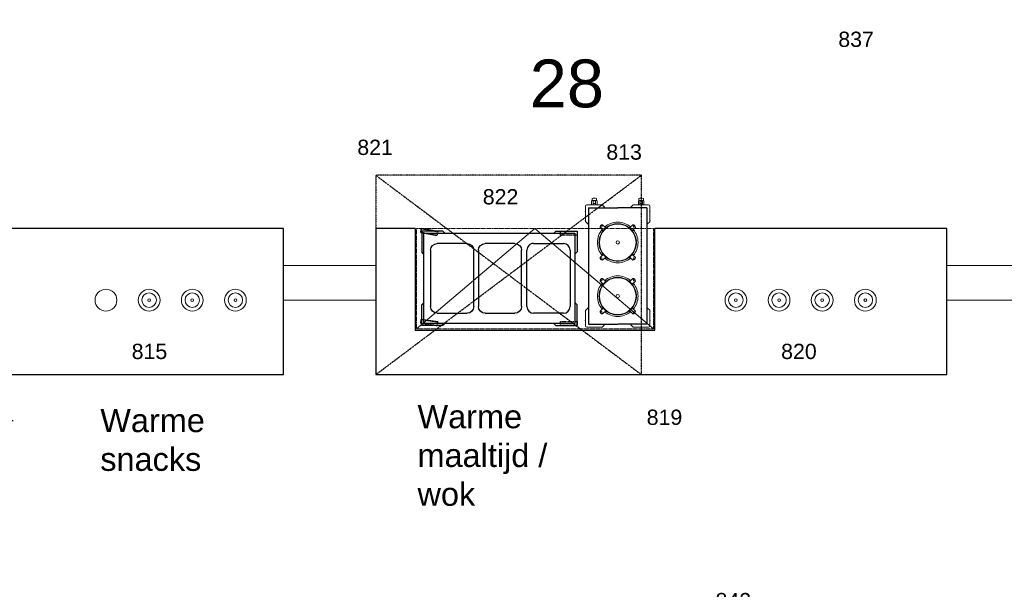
# Model space of a CAD drawing. Header units: millimetres. Extents: x 251300 to 553564, y 2563 to 144710.
# Tile 22 of 57: x 269921 to 277338, y 30348 to 34635. Entities that reach past the tile are written whole.
import ezdxf
from ezdxf.enums import TextEntityAlignment as Align

# ---------------------------------------------------------------- set-up
doc = ezdxf.new("R2010")
doc.units = ezdxf.units.MM
doc.set_wipeout_variables(frame=1)
doc.linetypes.add('DASHDOT', pattern=[1, 0.5, -0.25, 0, -0.25])
doc.linetypes.add('HIDDEN', pattern=[9.525, 6.35, -3.175])
for name, color, linetype in [('0 @ 50', 7, 'Continuous'), ('0002APP_1', 2, 'Continuous'), ('0002APP_2', 1, 'Continuous'), ('0002APP_5', 1, 'Continuous')]:
    doc.layers.add(name, color=color, linetype=linetype)
for name, color, linetype, lineweight in [('AFZUIGING', 98, 'DASHDOT', 25), ('APPARAAT1', 2, 'Continuous', 25), ('APPARAAT2', 1, 'Continuous', 20), ('APPARAAT3', 6, 'Continuous', 18), ('APPARAAT4', 30, 'HIDDEN', 18), ('POSITIENUMMER', 141, 'Continuous', 20), ('TEXT35', 10, 'Continuous', 35), ('X-L22_C_binnenwand', 7, 'Continuous', 13), ('X-L76_C_vaste voorziening', 4, 'Continuous', 5), ('X-T22_C_ruimtelabel', 7, 'Continuous', 5)]:
    doc.layers.add(name, color=color, linetype=linetype, lineweight=lineweight)
doc.styles.add('PS', font='arial.ttf')
doc.styles.get("Standard").update_dxf_attribs({"font": 'arial.ttf'})

# ---------------------------------------------------------------- blocks, each defined once
blk = doc.blocks.new('POSITIENUMMER')
at = {"layer": 'POSITIENUMMER', "style": 'PS', "flags": 1}
for tag, p in [('MERK-TYPE', (-1.22, -6.81)), ('AFMETINGEN', (-1.22, -10.86)), ('OMSCHRIJVING', (-1.22, -14.79)), ('OPMERKINGEN', (-1.22, -18.98))]:
    blk.add_attdef(tag, p, '', height=2.8, dxfattribs=at)
blk.add_wipeout([(-5.03, 0), (-5.03, 0.11), (-5.02, 0.2), (-5, 0.34), (-4.97, 0.48), (-4.93, 0.6), (-4.86, 0.76), (-4.78, 0.92), (-4.69, 1.07), (-4.6, 1.2), (-4.54, 1.27), (-4.48, 1.34), (-4.43, 1.4), (-4.35, 1.49), (-4.26, 1.57), (-4.18, 1.64), (-4.07, 1.73), (-3.91, 1.86), (-3.77, 1.95), (-3.62, 2.05), (-3.49, 2.12), (-3.31, 2.22), (-3.18, 2.29), (-3.02, 2.36), (-2.86, 2.43), (-2.72, 2.48), (-2.53, 2.55), (-2.36, 2.61), (-2.17, 2.66), (-2, 2.71), (-1.73, 2.77), (-1.53, 2.81), (-1.37, 2.84), (-1.13, 2.88), (-0.93, 2.9), (-0.73, 2.92), (-0.52, 2.93), (-0.28, 2.95), (-0.09, 2.95), (0.17, 2.95), (0.35, 2.94), (0.58, 2.93), (0.78, 2.91), (1, 2.89), (1.15, 2.87), (1.32, 2.85), (1.47, 2.82), (1.68, 2.78), (1.88, 2.74), (2.01, 2.7), (2.16, 2.67), (2.37, 2.6), (2.54, 2.55), (2.65, 2.51), (2.78, 2.46), (2.91, 2.41), (3.05, 2.34), (3.21, 2.27), (3.32, 2.22), (3.46, 2.14), (3.61, 2.06), (3.73, 1.98), (3.85, 1.9), (4, 1.79), (4.11, 1.7), (4.21, 1.62), (4.33, 1.5), (4.43, 1.4), (4.53, 1.29), (4.62, 1.17), (4.69, 1.06), (4.77, 0.94), (4.83, 0.83), (4.89, 0.7), (4.93, 0.6), (4.97, 0.47), (4.99, 0.38), (5.02, 0.23), (5.03, 0.13), (5.03, 0.07), (5.03, 0.04), (5.03, -0.07), (5.02, -0.18), (5.02, -0.17), (5.01, -0.3), (4.96, -0.48), (4.92, -0.62), (4.88, -0.73), (4.79, -0.9), (4.74, -0.99), (4.69, -1.08), (4.62, -1.17), (4.52, -1.29), (4.44, -1.39), (4.37, -1.46), (4.28, -1.55), (4.2, -1.63), (4.05, -1.75), (3.95, -1.83), (3.83, -1.91), (3.65, -2.03), (3.52, -2.11), (3.37, -2.19), (3.23, -2.26), (3.12, -2.32), (2.93, -2.4), (2.81, -2.45), (2.67, -2.5), (2.5, -2.56), (2.26, -2.63), (2.12, -2.68), (1.9, -2.73), (1.71, -2.78), (1.55, -2.81), (1.41, -2.83), (1.28, -2.85), (1.11, -2.88), (0.84, -2.91), (0.68, -2.92), (0.46, -2.94), (0.29, -2.95), (0.1, -2.95), (-0.12, -2.95), (-0.33, -2.94), (-0.56, -2.93), (-0.83, -2.91), (-1.09, -2.88), (-1.3, -2.85), (-1.58, -2.8), (-1.83, -2.75), (-2.05, -2.69), (-2.13, -2.67), (-2.15, -2.67), (-2.41, -2.59), (-2.61, -2.52), (-2.79, -2.45), (-2.94, -2.39), (-3.08, -2.33), (-3.25, -2.25), (-3.37, -2.19), (-3.5, -2.12), (-3.64, -2.04), (-3.76, -1.96), (-3.89, -1.87), (-3.97, -1.81), (-4.08, -1.73), (-4.15, -1.67), (-4.32, -1.51), (-4.48, -1.35), (-4.55, -1.26), (-4.64, -1.14), (-4.73, -1), (-4.79, -0.9), (-4.86, -0.77), (-4.91, -0.65), (-4.94, -0.55), (-4.97, -0.44), (-5.01, -0.28), (-5.02, -0.19), (-5.03, -0.07)]).dxf.layer = 'POSITIENUMMER'
at = {"layer": 'POSITIENUMMER'}
blk.add_attdef('POS', text='', height=2.3, dxfattribs=at).set_placement((0, 0), align=Align.MIDDLE)
blk = doc.blocks.new('BMBAK')
at = {"layer": '0002APP_5'}
for p, q in [((-9634.9, -7822.5), (-9634.9, -7397.5)), ((-9584.9, -7347.5), (-9359.9, -7347.5)), ((-9309.9, -7397.5), (-9309.9, -7822.5)), ((-9359.9, -7872.5), (-9584.9, -7872.5))]:
    blk.add_line(p, q, dxfattribs=at)
for centre, start, end in [((-9584.9, -7397.5), 90, 180), ((-9359.9, -7397.5), 0, 90), ((-9584.9, -7822.5), 180, 270), ((-9359.9, -7822.5), 270, 0)]:
    blk.add_arc(centre, 50, start, end, dxfattribs=at)
blk = doc.blocks.new('bmwagen')
at = {"layer": '0002APP_1'}
for p, q in [((95.7, 811.7), (95.7, 655.6)), ((254.4, 811.7), (95.7, 811.7)), ((269.4, 796.7), (254.4, 811.7)), ((1091.7, 796.7), (1106.7, 811.7)), ((1106.7, 811.7), (1265.4, 811.7)), ((1265.4, 811.7), (1265.4, 655.6)), ((112, 639.3), (95.7, 655.6)), ((1249.2, 639.3), (1265.4, 655.6)), ((112, 274.2), (95.7, 257.9)), ((95.7, 101.7), (95.7, 257.9)), ((1249.2, 274.2), (1265.4, 257.9)), ((1265.4, 101.7), (1265.4, 257.9)), ((254.4, 101.7), (95.7, 101.7)), ((269.4, 116.7), (254.4, 101.7)), ((1091.7, 116.7), (1106.7, 101.7)), ((1106.7, 101.7), (1265.4, 101.7))]:
    blk.add_line(p, q, dxfattribs=at)
blk.add_lwpolyline([(112, 116.7), (112, 796.7), (1249.2, 796.7), (1249.2, 116.7)], close=True, dxfattribs=at)
at = {"layer": '0002APP_2', "linetype": 'HIDDEN'}
for p, q in [((95.7, 781.7), (95.7, 811.7)), ((95.7, 811.7), (220.7, 811.7)), ((220.7, 781.7), (95.7, 781.7)), ((220.7, 811.7), (220.7, 781.7)), ((1145.3, 784.2), (1149.6, 813.9)), ((1269, 766.3), (1145.3, 784.2)), ((1149.6, 813.9), (1273.3, 796)), ((1273.3, 796), (1269, 766.3)), ((95.7, 131.7), (220.7, 131.7)), ((95.7, 101.7), (95.7, 131.7)), ((220.7, 101.7), (95.7, 101.7)), ((220.7, 131.7), (220.7, 101.7)), ((1144.8, 105), (1150.3, 134.5)), ((1267.7, 82), (1144.8, 105)), ((1150.3, 134.5), (1273.2, 111.5)), ((1273.2, 111.5), (1267.7, 82))]:
    blk.add_line(p, q, dxfattribs=at)
at = {"layer": '0002APP_2'}
for p, q in [((1145.3, 784.2), (1269, 766.3)), ((1269, 766.3), (1273.3, 796)), ((1144.8, 105), (1267.7, 82)), ((1273.2, 111.5), (1150.3, 134.5)), ((1267.7, 82), (1273.2, 111.5))]:
    blk.add_line(p, q, dxfattribs=at)
at = {"layer": '0002APP_1'}
blk.add_blockref('BMBAK', (9782.7, 8066.8), dxfattribs=at)
at = {"layer": '0002APP_1', "xscale": -1}
for p in [(-8796.7, 8066.8), (-8436.6, 8066.8)]:
    blk.add_blockref('BMBAK', p, dxfattribs=at)
blk = doc.blocks.new('Borden 2TN-MS 280')
at = {"layer": 'APPARAAT1'}
for p, q in [((952.9, -23), (78.9, -23)), ((78.9, -23), (78.9, -242.5)), ((952.9, -23), (952.9, -242.5)), ((78.9, -462), (78.9, -242.5)), ((952.9, -462), (952.9, -242.5)), ((952.9, -462), (78.9, -462))]:
    blk.add_line(p, q, dxfattribs=at)
at = {"layer": 'APPARAAT2'}
for p, q in [((98.1, 0.5), (98.1, 0)), ((109.6, 0.5), (109.6, 0)), ((168.1, 0.5), (168.1, 0)), ((179.6, 0.5), (179.6, 0)), ((851.8, 0.5), (851.8, 0)), ((863.3, 0.5), (863.3, 0)), ((921.8, 0.5), (921.8, 0)), ((933.3, 0.5), (933.3, 0)), ((55.4, -42.3), (55.9, -42.3)), ((55.4, -53.8), (55.9, -53.8)), ((55.9, -10), (55.9, -124.6)), ((55.9, -53.8), (55.9, -42.3)), ((55.9, -49.6), (55.9, -42.3)), ((65.9, 0), (180.4, 0)), ((105.4, 0), (98.1, 0)), ((109.6, 0), (98.1, 0)), ((179.6, 0), (168.1, 0)), ((198.3, -17.1), (184.1, -1.6)), ((833.1, -17.1), (847.2, -1.6)), ((965.5, 0), (850.9, 0)), ((851.8, 0), (863.3, 0)), ((921.8, 0), (933.3, 0)), ((925.9, 0), (933.3, 0)), ((975.5, -10), (975.5, -124.6)), ((975.5, -49.6), (975.5, -42.3)), ((976, -42.3), (975.5, -42.3)), ((975.5, -53.8), (975.5, -42.3)), ((976, -53.8), (975.5, -53.8)), ((975.5, -56.5), (1006.2, -56.5)), ((1005.7, -46), (976.9, -46)), ((985.2, -56.5), (985.2, -66.5)), ((985.2, -76.5), (985.2, -66.5)), ((1006.2, -56.5), (1006.2, -66.5)), ((1006.2, -76.5), (1006.2, -66.5)), ((1006.9, -49), (1023.9, -49)), ((55.4, -112.3), (55.9, -112.3)), ((55.4, -123.8), (55.9, -123.8)), ((55.9, -123.8), (55.9, -112.3)), ((73, -142.4), (57.5, -128.3)), ((179.1, -152.5), (155.5, -129)), ((169, -147.4), (177.4, -155.8)), ((170.3, -145.8), (172.7, -148.3)), ((171.2, -144.7), (173.8, -147.2)), ((173.8, -147.2), (172.7, -148.3)), ((198.9, -132.7), (175.3, -109.2)), ((189, -142.6), (178.4, -153.2)), ((198.9, -132.7), (179.1, -152.5)), ((180.1, -151.5), (189, -142.6)), ((180.1, -151.5), (189, -142.6)), ((189, -142.6), (199.6, -132)), ((197.8, -133.8), (189, -142.6)), ((197.8, -133.8), (189, -142.6)), ((191, -124.9), (193.6, -127.4)), ((192.2, -123.9), (194.6, -126.4)), ((193.6, -127.4), (194.6, -126.4)), ((193.7, -122.6), (202.1, -131)), ((194.9, -121.7), (203.3, -130.1)), ((199.6, -132), (200.1, -132.6)), ((200.1, -132.6), (202.5, -134.9)), ((202.1, -131), (204.4, -133.3)), ((202.9, -133.3), (203.6, -132.5)), ((202.9, -133.3), (203.6, -134)), ((203.3, -130.1), (205.6, -132.4)), ((205.6, -132.4), (206.4, -131.5)), ((206.1, -131.2), (208.2, -129)), ((206.1, -131.2), (206.6, -131.7)), ((208.2, -129), (209.1, -129.9)), ((369.5, -129), (368.6, -129.9)), ((371.6, -131.2), (369.5, -129)), ((371.6, -131.2), (371.1, -131.7)), ((372.1, -132.4), (371.3, -131.5)), ((373, -131.5), (372.1, -132.4)), ((382.8, -121.7), (373, -131.5)), ((374.2, -132.4), (373.3, -133.3)), ((374.8, -133.3), (374.1, -132.5)), ((374.8, -133.3), (374.1, -134)), ((384, -122.6), (374.2, -132.4)), ((377.6, -132.6), (375.2, -134.9)), ((378.1, -132), (377.6, -132.6)), ((388.7, -142.6), (378.1, -132)), ((378.8, -132.7), (402.4, -109.2)), ((398.6, -152.5), (378.8, -132.7)), ((386.7, -124.9), (379.9, -131.7)), ((379.9, -133.8), (388.7, -142.6)), ((379.9, -133.8), (388.7, -142.6)), ((385.5, -123.9), (383.1, -126.4)), ((384.1, -127.4), (383.1, -126.4)), ((386.7, -124.9), (384.1, -127.4)), ((388.7, -142.6), (399.3, -153.2)), ((397.6, -151.5), (388.7, -142.6)), ((397.6, -151.5), (388.7, -142.6)), ((398.6, -152.5), (422.2, -129)), ((408.7, -147.4), (398.9, -157.2)), ((406.5, -144.7), (399.7, -151.5)), ((406.5, -144.7), (403.9, -147.2)), ((403.9, -147.2), (405, -148.3)), ((407.4, -145.8), (405, -148.3)), ((583.1, -152.5), (559.5, -129)), ((573, -147.4), (581.4, -155.8)), ((574.3, -145.8), (576.7, -148.3)), ((575.2, -144.7), (577.8, -147.2)), ((577.8, -147.2), (576.7, -148.3)), ((602.9, -132.7), (579.3, -109.2)), ((593, -142.6), (582.4, -153.2)), ((602.9, -132.7), (583.1, -152.5)), ((584.1, -151.5), (593, -142.6)), ((584.1, -151.5), (593, -142.6)), ((593, -142.6), (603.6, -132)), ((601.8, -133.8), (593, -142.6)), ((601.8, -133.8), (593, -142.6)), ((595, -124.9), (597.6, -127.4)), ((596.2, -123.9), (598.6, -126.4)), ((597.6, -127.4), (598.6, -126.4)), ((597.7, -122.6), (606.1, -131)), ((598.9, -121.7), (607.3, -130.1)), ((773.5, -129), (772.6, -129.9)), ((775.6, -131.2), (773.5, -129)), ((775.6, -131.2), (775.1, -131.7)), ((776.1, -132.4), (775.3, -131.5)), ((777, -131.5), (776.1, -132.4)), ((786.8, -121.7), (777, -131.5)), ((778.2, -132.4), (777.3, -133.3)), ((778.8, -133.3), (778.1, -132.5)), ((778.8, -133.3), (778.1, -134)), ((788, -122.6), (778.2, -132.4)), ((781.6, -132.6), (779.2, -134.9)), ((782.1, -132), (781.6, -132.6)), ((792.7, -142.6), (782.1, -132)), ((782.8, -132.7), (806.4, -109.2)), ((802.6, -152.5), (782.8, -132.7)), ((790.7, -124.9), (783.9, -131.7)), ((783.9, -133.8), (792.7, -142.6)), ((783.9, -133.8), (792.7, -142.6)), ((789.5, -123.9), (787.1, -126.4)), ((788.1, -127.4), (787.1, -126.4)), ((790.7, -124.9), (788.1, -127.4)), ((801.6, -151.5), (792.7, -142.6)), ((801.6, -151.5), (792.7, -142.6)), ((792.7, -142.6), (803.3, -153.2)), ((802.6, -152.5), (826.2, -129)), ((812.7, -147.4), (802.9, -157.2)), ((810.5, -144.7), (803.7, -151.5)), ((810.5, -144.7), (807.9, -147.2)), ((807.9, -147.2), (809, -148.3)), ((811.4, -145.8), (809, -148.3)), ((958.4, -142.4), (973.9, -128.3)), ((976, -112.3), (975.5, -112.3)), ((975.5, -123.8), (975.5, -112.3)), ((976, -123.8), (975.5, -123.8)), ((975.9, -76.5), (1006.2, -76.5)), ((1005.7, -87), (975.9, -87)), ((1006.9, -84), (1023.9, -84)), ((168.1, -148.6), (176.4, -157)), ((177.5, -159.7), (175.4, -161.9)), ((175.4, -161.9), (176.3, -162.7)), ((176.4, -157), (178.8, -159.3)), ((177.4, -155.8), (179.7, -158.1)), ((177.5, -159.7), (178, -160.3)), ((178.7, -159.2), (177.9, -160.1)), ((178.4, -153.2), (178.9, -153.8)), ((178.9, -153.8), (181.2, -156.1)), ((179.6, -156.6), (178.9, -157.3)), ((179.6, -156.6), (180.3, -157.3)), ((398.8, -153.8), (396.5, -156.1)), ((398.1, -156.6), (397.4, -157.3)), ((398.9, -157.2), (398, -158.1)), ((398.1, -156.6), (398.8, -157.3)), ((399.3, -153.2), (398.8, -153.8)), ((399.9, -158.4), (398.9, -159.3)), ((399, -159.2), (399.8, -160.1)), ((400.2, -159.7), (399.7, -160.3)), ((409.6, -148.6), (399.8, -158.4)), ((400.2, -159.7), (402.3, -161.9)), ((402.3, -161.9), (401.4, -162.7)), ((572.1, -148.6), (580.4, -157)), ((581.5, -159.7), (579.4, -161.9)), ((579.4, -161.9), (580.3, -162.7)), ((580.4, -157), (582.8, -159.3)), ((581.4, -155.8), (583.7, -158.1)), ((581.5, -159.7), (582, -160.3)), ((582.7, -159.2), (581.9, -160.1)), ((582.4, -153.2), (582.9, -153.8)), ((582.9, -153.8), (585.2, -156.1)), ((583.6, -156.6), (582.9, -157.3)), ((583.6, -156.6), (584.3, -157.3)), ((802.8, -153.8), (800.5, -156.1)), ((802.1, -156.6), (801.4, -157.3)), ((802.9, -157.2), (802, -158.1)), ((802.1, -156.6), (802.8, -157.3)), ((803.3, -153.2), (802.8, -153.8)), ((803.9, -158.4), (802.9, -159.3)), ((803, -159.2), (803.8, -160.1)), ((804.2, -159.7), (803.7, -160.3)), ((813.6, -148.6), (803.8, -158.4)), ((804.2, -159.7), (806.3, -161.9)), ((806.3, -161.9), (805.4, -162.7)), ((55.4, -361.3), (55.9, -361.3)), ((55.9, -475), (55.9, -360.4)), ((55.9, -361.3), (55.9, -372.8)), ((73, -342.6), (57.5, -356.7)), ((179.1, -332.5), (155.5, -356)), ((168.1, -336.4), (177.9, -326.6)), ((169, -337.6), (178.8, -327.8)), ((170.3, -339.2), (172.7, -336.7)), ((171.2, -340.3), (178, -333.5)), ((171.2, -340.3), (173.8, -337.8)), ((173.8, -337.8), (172.7, -336.7)), ((198.9, -352.3), (175.3, -375.8)), ((175.4, -323.1), (176.3, -322.3)), ((177.5, -325.3), (175.4, -323.1)), ((177.5, -325.3), (178, -324.7)), ((177.8, -326.6), (178.8, -325.7)), ((178.7, -325.8), (177.9, -324.9)), ((178.4, -331.8), (178.9, -331.2)), ((189, -342.4), (178.4, -331.8)), ((178.8, -327.8), (179.7, -326.9)), ((179.6, -328.4), (178.9, -327.7)), ((178.9, -331.2), (181.2, -328.9)), ((179.1, -332.5), (198.9, -352.3)), ((179.6, -328.4), (180.3, -327.7)), ((180.1, -333.5), (189, -342.4)), ((189, -342.4), (199.6, -353)), ((197.8, -351.2), (189, -342.4)), ((191, -360.1), (197.8, -353.3)), ((191, -360.1), (193.6, -357.6)), ((192.2, -361.1), (194.6, -358.6)), ((193.6, -357.6), (194.6, -358.6)), ((193.7, -362.4), (203.5, -352.6)), ((194.9, -363.3), (204.7, -353.5)), ((199.6, -353), (200.1, -352.4)), ((200.1, -352.4), (202.5, -350.1)), ((202.9, -351.7), (203.6, -351)), ((202.9, -351.7), (203.6, -352.5)), ((203.5, -352.6), (204.4, -351.7)), ((204.7, -353.5), (205.6, -352.6)), ((205.6, -352.6), (206.4, -353.5)), ((206.1, -353.8), (206.6, -353.3)), ((206.1, -353.8), (208.2, -356)), ((208.2, -356), (209.1, -355.1)), ((369.5, -356), (368.6, -355.1)), ((371.6, -353.8), (369.5, -356)), ((371.6, -353.8), (371.1, -353.3)), ((372.1, -352.6), (371.3, -353.5)), ((373, -353.5), (372.1, -352.6)), ((382.8, -363.3), (373, -353.5)), ((374.2, -352.6), (373.3, -351.7)), ((374.8, -351.7), (374.1, -351)), ((374.8, -351.7), (374.1, -352.5)), ((384, -362.4), (374.2, -352.6)), ((377.6, -352.4), (375.2, -350.1)), ((378.1, -353), (377.6, -352.4)), ((388.7, -342.4), (378.1, -353)), ((378.8, -352.3), (398.6, -332.5)), ((378.8, -352.3), (402.4, -375.8)), ((379.9, -351.2), (388.7, -342.4)), ((379.9, -351.2), (388.7, -342.4)), ((386.7, -360.1), (379.9, -353.3)), ((384.1, -357.6), (383.1, -358.6)), ((385.5, -361.1), (383.1, -358.6)), ((386.7, -360.1), (384.1, -357.6)), ((388.7, -342.4), (399.3, -331.8)), ((397.6, -333.5), (388.7, -342.4)), ((397.6, -333.5), (388.7, -342.4)), ((398.8, -331.2), (396.5, -328.9)), ((398.1, -328.4), (397.4, -327.7)), ((400.3, -329.2), (398, -326.9)), ((398.1, -328.4), (398.8, -327.7)), ((398.6, -332.5), (422.2, -356)), ((399.3, -331.8), (398.8, -331.2)), ((401.3, -328), (398.9, -325.7)), ((399, -325.8), (399.8, -324.9)), ((400.2, -325.3), (399.7, -324.7)), ((406.5, -340.3), (399.7, -333.5)), ((400.2, -325.3), (402.3, -323.1)), ((408.7, -337.6), (400.3, -329.2)), ((409.6, -336.4), (401.3, -328)), ((402.3, -323.1), (401.4, -322.3)), ((403.9, -337.8), (405, -336.7)), ((406.5, -340.3), (403.9, -337.8)), ((407.4, -339.2), (405, -336.7)), ((583.1, -332.5), (559.5, -356)), ((572.1, -336.4), (581.9, -326.6)), ((573, -337.6), (582.8, -327.8)), ((574.3, -339.2), (576.7, -336.7)), ((575.2, -340.3), (582, -333.5)), ((575.2, -340.3), (577.8, -337.8)), ((577.8, -337.8), (576.7, -336.7)), ((602.9, -352.3), (579.3, -375.8)), ((579.4, -323.1), (580.3, -322.3)), ((581.5, -325.3), (579.4, -323.1)), ((581.5, -325.3), (582, -324.7)), ((581.8, -326.6), (582.8, -325.7)), ((582.7, -325.8), (581.9, -324.9)), ((582.4, -331.8), (582.9, -331.2)), ((593, -342.4), (582.4, -331.8)), ((582.8, -327.8), (583.7, -326.9)), ((583.6, -328.4), (582.9, -327.7)), ((582.9, -331.2), (585.2, -328.9)), ((583.1, -332.5), (602.9, -352.3)), ((583.6, -328.4), (584.3, -327.7)), ((584.1, -333.5), (593, -342.4)), ((593, -342.4), (603.6, -353)), ((601.8, -351.2), (593, -342.4)), ((595, -360.1), (601.8, -353.3)), ((595, -360.1), (597.6, -357.6)), ((596.2, -361.1), (598.6, -358.6)), ((597.6, -357.6), (598.6, -358.6)), ((597.7, -362.4), (607.5, -352.6)), ((598.9, -363.3), (608.7, -353.5)), ((773.5, -356), (772.6, -355.1)), ((775.6, -353.8), (773.5, -356)), ((775.6, -353.8), (775.1, -353.3)), ((776.1, -352.6), (775.3, -353.5)), ((777, -353.5), (776.1, -352.6)), ((786.8, -363.3), (777, -353.5)), ((778.2, -352.6), (777.3, -351.7)), ((778.8, -351.7), (778.1, -351)), ((778.8, -351.7), (778.1, -352.5)), ((788, -362.4), (778.2, -352.6)), ((781.6, -352.4), (779.2, -350.1)), ((782.1, -353), (781.6, -352.4)), ((792.7, -342.4), (782.1, -353)), ((782.8, -352.3), (802.6, -332.5)), ((782.8, -352.3), (806.4, -375.8)), ((783.9, -351.2), (792.7, -342.4)), ((783.9, -351.2), (792.7, -342.4)), ((790.7, -360.1), (783.9, -353.3)), ((788.1, -357.6), (787.1, -358.6)), ((789.5, -361.1), (787.1, -358.6)), ((790.7, -360.1), (788.1, -357.6)), ((792.7, -342.4), (803.3, -331.8)), ((801.6, -333.5), (792.7, -342.4)), ((801.6, -333.5), (792.7, -342.4)), ((802.8, -331.2), (800.5, -328.9)), ((802.1, -328.4), (801.4, -327.7)), ((804.3, -329.2), (802, -326.9)), ((802.1, -328.4), (802.8, -327.7)), ((802.6, -332.5), (826.2, -356)), ((803.3, -331.8), (802.8, -331.2)), ((805.3, -328), (802.9, -325.7)), ((803, -325.8), (803.8, -324.9)), ((804.2, -325.3), (803.7, -324.7)), ((810.5, -340.3), (803.7, -333.5)), ((804.2, -325.3), (806.3, -323.1)), ((812.7, -337.6), (804.3, -329.2)), ((813.6, -336.4), (805.3, -328)), ((806.3, -323.1), (805.4, -322.3)), ((807.9, -337.8), (809, -336.7)), ((810.5, -340.3), (807.9, -337.8)), ((811.4, -339.2), (809, -336.7)), ((958.4, -342.6), (973.9, -356.7)), ((975.5, -475), (975.5, -360.4)), ((976, -361.3), (975.5, -361.3)), ((975.5, -361.3), (975.5, -372.8)), ((55.4, -372.8), (55.9, -372.8)), ((55.4, -431.3), (55.9, -431.3)), ((55.4, -442.8), (55.9, -442.8)), ((55.9, -431.3), (55.9, -442.8)), ((55.9, -435.4), (55.9, -442.8)), ((976, -372.8), (975.5, -372.8)), ((975.5, -428.5), (1006.2, -428.5)), ((976, -431.3), (975.5, -431.3)), ((975.5, -431.3), (975.5, -442.8)), ((975.5, -435.4), (975.5, -442.8)), ((976, -442.8), (975.5, -442.8)), ((1005.7, -398), (975.9, -398)), ((975.9, -408.5), (1006.2, -408.5)), ((1005.7, -439), (976.9, -439)), ((985.2, -408.5), (985.2, -418.5)), ((985.2, -428.5), (985.2, -418.5)), ((1006.2, -408.5), (1006.2, -418.5)), ((1006.2, -428.5), (1006.2, -418.5)), ((1006.9, -401), (1023.9, -401)), ((1006.9, -436), (1023.9, -436)), ((65.9, -485), (180.4, -485)), ((98.1, -485.5), (98.1, -485)), ((105.4, -485), (98.1, -485)), ((109.6, -485), (98.1, -485)), ((109.6, -485.5), (109.6, -485)), ((179.6, -485), (168.1, -485)), ((168.1, -485.5), (168.1, -485)), ((179.6, -485.5), (179.6, -485)), ((198.3, -467.9), (184.1, -483.4)), ((833.1, -467.9), (847.2, -483.4)), ((965.5, -485), (850.9, -485)), ((851.8, -485.5), (851.8, -485)), ((851.8, -485), (863.3, -485)), ((863.3, -485.5), (863.3, -485)), ((921.8, -485), (933.3, -485)), ((921.8, -485.5), (921.8, -485)), ((925.9, -485), (933.3, -485)), ((933.3, -485.5), (933.3, -485))]:
    blk.add_line(p, q, dxfattribs=at)
for centre, radius in [((288.9, -242.5), 138), ((166.3, -120), 6), ((411.4, -120), 6), ((692.9, -242.5), 138), ((570.3, -120), 6), ((815.4, -120), 6), ((166.3, -365), 6), ((411.4, -365), 6), ((570.3, -365), 6), ((815.4, -365), 6)]:
    blk.add_circle(centre, radius, dxfattribs=at)
for centre, radius, start, end in [((103.9, -15.5), 17, 70.26839, 109.73161), ((173.9, -15.5), 17, 70.26839, 109.73161), ((857.5, -15.5), 17, 70.26839, 109.73161), ((927.5, -15.5), 17, 70.26839, 109.73161), ((71.4, -48), 17, 160.26839, 199.73161), ((65.9, -10), 10, 90, 180), ((65.9, -10), 10, 90, 180), ((180.4, -5), 5, 42.38045, 90), ((190.9, -23.9), 10, 5.03005, 42.38045), ((840.5, -23.9), 10, 137.61955, 174.96995), ((850.9, -5), 5, 90, 137.61955), ((965.5, -10), 10, 360, 90), ((965.5, -10), 10, 360, 90), ((960, -48), 17, 340.26839, 19.73161), ((957.3, -66.5), 52.5, 0, 22.96486), ((957.3, -66.5), 52.5, 337.03514, 0), ((974.3, -66.5), 52.5, 0, 19.45516), ((974.3, -66.5), 52.5, 340.54484, 0), ((71.4, -118), 17, 160.26839, 199.73161), ((60.9, -124.6), 5, 180, 227.61955), ((79.7, -135), 10, 227.61955, 264.96995), ((288.9, -242.5), 153, 140.25009, 180), ((175.5, -129.2), 20, 90.573, 179.427), ((288.9, -242.5), 153, 90, 129.74991), ((288.9, -242.5), 141.2, 127.88312, 128.904), ((288.9, -242.5), 139.2, 127.78036, 128.8161), ((288.9, -242.5), 141.2, 90, 127.26952), ((288.9, -242.5), 139.2, 90, 127.1578), ((201, -143.3), 16, 58.43675, 63.18055), ((288.9, -242.5), 153, 50.25009, 90), ((288.9, -242.5), 141.2, 52.73048, 90), ((288.9, -242.5), 139.2, 52.8422, 90), ((376.7, -143.3), 16, 116.81945, 121.56325), ((288.9, -242.5), 139.2, 51.1839, 52.21964), ((288.9, -242.5), 141.2, 51.096, 52.11688), ((402.2, -129.2), 20, 0.573, 89.427), ((288.9, -242.5), 153, 0, 39.74991), ((692.9, -242.5), 153, 140.25009, 180), ((579.5, -129.2), 20, 90.573, 179.427), ((692.9, -242.5), 153, 90, 129.74991), ((692.9, -242.5), 141.2, 90, 127.26952), ((692.9, -242.5), 139.2, 90, 127.1578), ((692.9, -242.5), 153, 50.25009, 90), ((692.9, -242.5), 141.2, 52.73048, 90), ((692.9, -242.5), 139.2, 52.8422, 90), ((780.7, -143.3), 16, 116.81945, 121.56325), ((692.9, -242.5), 139.2, 51.1839, 52.21964), ((692.9, -242.5), 141.2, 51.096, 52.11688), ((806.2, -129.2), 20, 0.573, 89.427), ((692.9, -242.5), 153, 0, 39.74991), ((951.6, -135), 10, 275.03005, 312.38045), ((970.5, -124.6), 5, 312.38045, 360), ((960, -118), 17, 340.26839, 19.73161), ((288.9, -242.5), 141.2, 142.73048, 180), ((288.9, -242.5), 139.2, 142.8422, 180), ((189.7, -154.6), 16, 206.81945, 211.56325), ((288.9, -242.5), 141.2, 141.096, 142.11688), ((288.9, -242.5), 139.2, 141.1839, 142.21964), ((288.9, -242.5), 139.2, 37.78036, 38.8161), ((288.9, -242.5), 141.2, 37.88312, 38.904), ((288.9, -242.5), 139.2, 0, 37.1578), ((288.9, -242.5), 141.2, 0, 37.26952), ((388, -154.6), 16, 328.43675, 333.18055), ((692.9, -242.5), 141.2, 142.73048, 180), ((692.9, -242.5), 139.2, 142.8422, 180), ((593.7, -154.6), 16, 206.81945, 211.56325), ((692.9, -242.5), 141.2, 141.096, 142.11688), ((692.9, -242.5), 139.2, 141.1839, 142.21964), ((692.9, -242.5), 139.2, 37.78036, 38.8161), ((692.9, -242.5), 141.2, 37.88312, 38.904), ((692.9, -242.5), 139.2, 0, 37.1578), ((692.9, -242.5), 141.2, 0, 37.26952), ((792, -154.6), 16, 328.43675, 333.18055), ((288.9, -242.5), 153, 180, 219.74991), ((288.9, -242.5), 141.2, 180, 217.26952), ((288.9, -242.5), 139.2, 180, 217.1578), ((288.9, -242.5), 139.2, 322.8422, 0), ((288.9, -242.5), 141.2, 322.73048, 0), ((288.9, -242.5), 153, 320.25009, 0), ((692.9, -242.5), 153, 180, 219.74991), ((692.9, -242.5), 141.2, 180, 217.26952), ((692.9, -242.5), 139.2, 180, 217.1578), ((692.9, -242.5), 139.2, 322.8422, 0), ((692.9, -242.5), 141.2, 322.73048, 0), ((692.9, -242.5), 153, 320.25009, 0), ((71.4, -367), 17, 160.26839, 199.73161), ((60.9, -360.4), 5, 132.38045, 180), ((79.7, -350), 10, 95.03005, 132.38045), ((175.5, -355.8), 20, 180.573, 269.427), ((189.7, -330.4), 16, 148.43675, 153.18055), ((288.9, -242.5), 141.2, 217.88312, 218.904), ((288.9, -242.5), 139.2, 217.78036, 218.8161), ((288.9, -242.5), 153, 230.25009, 270), ((288.9, -242.5), 141.2, 231.096, 232.11688), ((288.9, -242.5), 139.2, 231.1839, 232.21964), ((288.9, -242.5), 141.2, 232.73048, 270), ((288.9, -242.5), 139.2, 232.8422, 270), ((201, -341.7), 16, 296.81945, 301.56325), ((288.9, -242.5), 139.2, 270, 307.1578), ((288.9, -242.5), 141.2, 270, 307.26952), ((288.9, -242.5), 153, 270, 309.74991), ((376.7, -341.7), 16, 238.43675, 243.18055), ((288.9, -242.5), 139.2, 307.78036, 308.8161), ((288.9, -242.5), 141.2, 307.88312, 308.904), ((288.9, -242.5), 139.2, 321.1839, 322.21964), ((288.9, -242.5), 141.2, 321.096, 322.11688), ((388, -330.4), 16, 26.81945, 31.56325), ((402.2, -355.8), 20, 270.573, 359.427), ((579.5, -355.8), 20, 180.573, 269.427), ((593.7, -330.4), 16, 148.43675, 153.18055), ((692.9, -242.5), 141.2, 217.88312, 218.904), ((692.9, -242.5), 139.2, 217.78036, 218.8161), ((692.9, -242.5), 153, 230.25009, 270), ((692.9, -242.5), 141.2, 232.73048, 270), ((692.9, -242.5), 139.2, 232.8422, 270), ((692.9, -242.5), 139.2, 270, 307.1578), ((692.9, -242.5), 141.2, 270, 307.26952), ((692.9, -242.5), 153, 270, 309.74991), ((780.7, -341.7), 16, 238.43675, 243.18055), ((692.9, -242.5), 139.2, 307.78036, 308.8161), ((692.9, -242.5), 141.2, 307.88312, 308.904), ((692.9, -242.5), 139.2, 321.1839, 322.21964), ((692.9, -242.5), 141.2, 321.096, 322.11688), ((792, -330.4), 16, 26.81945, 31.56325), ((806.2, -355.8), 20, 270.573, 359.427), ((951.6, -350), 10, 47.61955, 84.96995), ((970.5, -360.4), 5, 0, 47.61955), ((960, -367), 17, 340.26839, 19.73161), ((71.4, -437), 17, 160.26839, 199.73161), ((960, -437), 17, 340.26839, 19.73161), ((957.3, -418.5), 52.5, 0, 22.96486), ((957.3, -418.5), 52.5, 337.03514, 0), ((974.3, -418.5), 52.5, 0, 19.45516), ((974.3, -418.5), 52.5, 340.54484, 0), ((65.9, -475), 10, 180, 270), ((65.9, -475), 10, 180, 270), ((103.9, -469.5), 17, 250.26839, 289.73161), ((173.9, -469.5), 17, 250.26839, 289.73161), ((180.4, -480), 5, 270, 317.61955), ((190.9, -461.1), 10, 317.61955, 354.96995), ((840.5, -461.1), 10, 185.03005, 222.38045), ((850.9, -480), 5, 222.38045, 270), ((857.5, -469.5), 17, 250.26839, 289.73161), ((927.5, -469.5), 17, 250.26839, 289.73161), ((965.5, -475), 10, 270, 0), ((965.5, -475), 10, 270, 0)]:
    blk.add_arc(centre, radius, start, end, dxfattribs=at)
at = {"layer": 'APPARAAT3'}
for centre in [(288.9, -242.5), (692.9, -242.5)]:
    blk.add_circle(centre, 12.5, dxfattribs=at)

msp = doc.modelspace()

# ---------------------------------------------------------------- linework, layer by layer
at = {"layer": 'AFZUIGING'}
for p, q in [((272603.9, 31963.8), (274603.9, 33463.8)), ((272603.9, 33463.8), (274603.9, 31963.8))]:
    msp.add_line(p, q, dxfattribs=at)
msp.add_lwpolyline([(272603.9, 31963.8), (274603.9, 31963.8), (274603.9, 33463.8), (272603.9, 33463.8)], close=True, dxfattribs=at)
at = {"layer": 'APPARAAT1'}
for points in [[(267905, 33063.8), (267608.9, 33063.8), (267608.9, 31963.8), (271908.9, 31963.8), (271908.9, 33063.8), (269210.5, 33063.8)], [(272900, 33063.8), (272603.9, 33063.8), (272603.9, 31963.8), (276903.9, 31963.8), (276903.9, 33063.8), (274705.6, 33063.8)], [(272900, 33063.8), (272900, 32298.8), (274705.6, 32298.8), (274705.6, 33063.8)]]:
    msp.add_lwpolyline(points, dxfattribs=at)
at = {"layer": 'APPARAAT2'}
for centre, radius in [((270571.3, 32524), 82.1), ((270896.3, 32524), 82.1), ((270896.3, 32524), 54.6), ((271221.3, 32524), 82.1), ((271221.3, 32524), 54.6), ((271546.3, 32524), 82.1), ((271546.3, 32524), 54.6), ((275316.2, 32524), 82.1), ((275316.2, 32524), 54.6), ((275641.2, 32524), 82.1), ((275641.2, 32524), 54.6), ((275966.2, 32524), 82.1), ((275966.2, 32524), 54.6), ((276291.2, 32524), 82.1), ((276291.2, 32524), 54.6), ((270896.3, 32524), 10.2), ((271221.3, 32524), 10.2), ((271546.3, 32524), 10.2), ((275316.2, 32524), 10.2), ((275641.2, 32524), 10.2), ((275966.2, 32524), 10.2), ((276291.2, 32524), 10.2)]:
    msp.add_circle(centre, radius, dxfattribs=at)
at = {"layer": 'APPARAAT3'}
for p, q in [((272910, 32308.8), (273802.8, 33063.8)), ((273802.8, 33063.8), (274695.6, 32308.8))]:
    msp.add_line(p, q, dxfattribs=at)
at = {"layer": 'APPARAAT4'}
msp.add_lwpolyline([(272910, 32308.8), (274695.6, 32308.8), (274695.6, 33063.8), (272910, 33063.8)], close=True, dxfattribs=at)
at = {"layer": 'X-L22_C_binnenwand'}
for p, q in [((272603.9, 32784.2), (271908.9, 32784.2)), ((277608.9, 32784.2), (276903.9, 32784.2)), ((272603.9, 32523.4), (271908.9, 32523.4)), ((277608.9, 32523.4), (276903.9, 32523.4))]:
    msp.add_line(p, q, dxfattribs=at)
at = {"layer": 'X-L76_C_vaste voorziening'}
msp.add_line((272603.9, 33063.8), (272900, 33063.8), dxfattribs=at)

# ---------------------------------------------------------------- block references
at = {"layer": '0 @ 50', "xscale": 50, "yscale": 50, "zscale": 50}
for p, values in [((276221.4, 34487.2), {'POS': '837'}), ((272598.3, 33674.2), {'POS': '821'}), ((269744.5, 31642.5), {'POS': '814'}), ((274778.3, 31642.5), {'POS': '819'}), ((275296.7, 30262.6), {'POS': '842'})]:
    msp.add_blockref('POSITIENUMMER', p, dxfattribs=at).add_auto_attribs(values)
at = {"layer": 'AFZUIGING', "rotation": 180}
msp.add_blockref('bmwagen', (274215.1, 33144.8), dxfattribs=at)
at = {"layer": 'APPARAAT1', "rotation": 90}
msp.add_blockref('Borden 2TN-MS 280', (274183.3, 32265.1), dxfattribs=at)

# ---------------------------------------------------------------- texts
at = {"layer": 'TEXT35', "char_height": 175, "attachment_point": 1, "style": 'PS'}
for s, width, insert in [('Warme snacks', 1229.847, (270528.4, 31705.9)), ('Warme maaltijd / wok', 1254.264, (272917.9, 31735))]:
    msp.add_mtext_dynamic_manual_height_columns(s, width=width, gutter_width=875, heights=[0], dxfattribs=dict(at, insert=insert))
at = {"layer": 'X-T22_C_ruimtelabel'}
msp.add_text('28', height=360, dxfattribs=at).set_placement((274042.8, 34155), align=Align.MIDDLE_CENTER)

# ---------------------------------------------------------------- next in the draw order: block references
at = {"layer": '0 @ 50', "xscale": 50, "yscale": 50, "zscale": 50}
for p, values in [((274474, 33638.7), {'POS': '813'}), ((273543.5, 33302), {'POS': '822'}), ((270898.8, 32138.2), {'POS': '815'}), ((275790.8, 32138.2), {'POS': '820'})]:
    msp.add_blockref('POSITIENUMMER', p, dxfattribs=at).add_auto_attribs(values)

doc.saveas('drawing.dxf')
